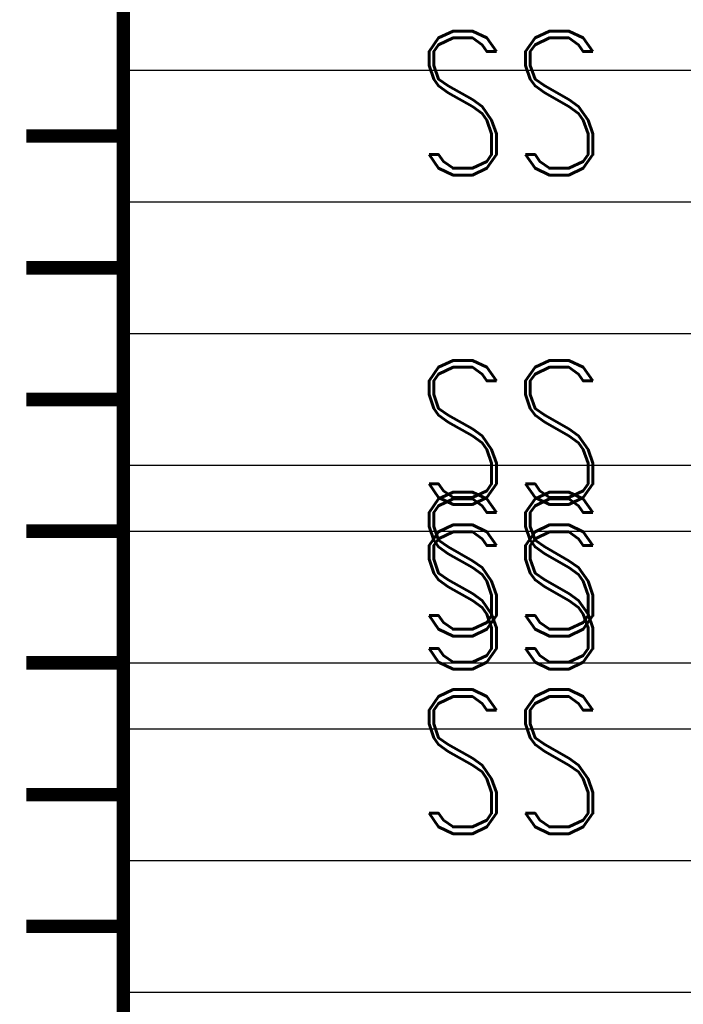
# Model space of a CAD drawing. Extents: x -2 to 113, y -136 to 16.
# Tile 61 of 256: x 59.29 to 64.33, y -118.23 to -110.76. Entities that reach past the tile are written whole.
import ezdxf
from ezdxf.enums import TextEntityAlignment as Align

# ---------------------------------------------------------------- set-up
doc = ezdxf.new("R2010")
doc.units = 0
doc.header["$MEASUREMENT"] = 0
doc.linetypes.add('SOLID', pattern=[0])
doc.layers.get('0').update_dxf_attribs({"linetype": 'SOLID'})
for name, color, linetype in [('1', 7, 'SOLID'), ('10', 7, 'SOLID'), ('11', 7, 'SOLID'), ('12', 7, 'SOLID'), ('13', 7, 'SOLID'), ('14', 7, 'SOLID'), ('15', 7, 'SOLID'), ('16', 7, 'SOLID'), ('17', 7, 'SOLID'), ('18', 7, 'SOLID'), ('19', 7, 'SOLID'), ('2', 7, 'SOLID'), ('20', 7, 'SOLID'), ('21', 7, 'SOLID'), ('22', 7, 'SOLID'), ('23', 7, 'SOLID'), ('24', 7, 'SOLID'), ('25', 7, 'SOLID'), ('26', 7, 'SOLID'), ('27', 7, 'SOLID'), ('28', 7, 'SOLID'), ('29', 7, 'SOLID'), ('3', 7, 'SOLID'), ('30', 7, 'SOLID'), ('31', 7, 'SOLID'), ('32', 7, 'SOLID'), ('33', 7, 'SOLID'), ('34', 7, 'SOLID'), ('35', 7, 'SOLID'), ('36', 7, 'SOLID'), ('37', 7, 'SOLID'), ('38', 7, 'SOLID'), ('39', 7, 'SOLID'), ('4', 7, 'SOLID'), ('40', 7, 'SOLID'), ('41', 7, 'SOLID'), ('42', 7, 'SOLID'), ('43', 7, 'SOLID'), ('44', 7, 'SOLID'), ('45', 7, 'SOLID'), ('46', 7, 'SOLID'), ('47', 7, 'SOLID'), ('48', 7, 'SOLID'), ('49', 7, 'SOLID'), ('5', 7, 'SOLID'), ('50', 7, 'SOLID'), ('51', 7, 'SOLID'), ('52', 7, 'SOLID'), ('53', 7, 'SOLID'), ('54', 7, 'SOLID'), ('55', 7, 'SOLID'), ('56', 7, 'SOLID'), ('57', 7, 'SOLID'), ('58', 7, 'SOLID'), ('59', 7, 'SOLID'), ('6', 7, 'SOLID'), ('60', 7, 'SOLID'), ('61', 7, 'SOLID'), ('62', 7, 'SOLID'), ('63', 7, 'SOLID'), ('64', 7, 'SOLID'), ('65', 7, 'SOLID'), ('66', 7, 'SOLID'), ('67', 7, 'SOLID'), ('68', 7, 'SOLID'), ('7', 7, 'SOLID'), ('8', 7, 'SOLID'), ('9', 7, 'SOLID')]:
    doc.layers.add(name, color=color, linetype=linetype)
doc.styles.add('ROMAND', font='romand', dxfattribs={"height": 1})

msp = doc.modelspace()

# ---------------------------------------------------------------- linework, layer by layer
at = {"color": 7, "linetype": 'SOLID', "const_width": 0.1029}
for points in [[(60.0766, -13.1385), (60.0766, -125.6385)], [(60.0766, -111.6385), (59.3413, -111.6385)], [(60.0766, -112.6385), (59.3413, -112.6385)], [(60.0766, -113.6385), (59.3413, -113.6385)], [(60.0766, -114.6385), (59.3413, -114.6385)], [(60.0766, -115.6385), (59.3413, -115.6385)], [(60.0766, -116.6385), (59.3413, -116.6385)], [(60.0766, -117.6385), (59.3413, -117.6385)]]:
    msp.add_lwpolyline(points, dxfattribs=at)
at = {"layer": '1', "color": 7, "linetype": 'SOLID', "const_width": 0.1029}
for points in [[(60.0766, -13.1385), (60.0766, -125.6385)], [(60.0766, -111.6385), (59.3413, -111.6385)], [(60.0766, -112.6385), (59.3413, -112.6385)], [(60.0766, -113.6385), (59.3413, -113.6385)], [(60.0766, -114.6385), (59.3413, -114.6385)], [(60.0766, -115.6385), (59.3413, -115.6385)], [(60.0766, -116.6385), (59.3413, -116.6385)], [(60.0766, -117.6385), (59.3413, -117.6385)]]:
    msp.add_lwpolyline(points, dxfattribs=at)
at = {"layer": '10', "color": 7, "linetype": 'SOLID', "const_width": 0.1029}
for points in [[(60.0766, -13.1385), (60.0766, -125.6385)], [(60.0766, -111.6385), (59.3413, -111.6385)], [(60.0766, -112.6385), (59.3413, -112.6385)], [(60.0766, -113.6385), (59.3413, -113.6385)], [(60.0766, -114.6385), (59.3413, -114.6385)], [(60.0766, -115.6385), (59.3413, -115.6385)], [(60.0766, -116.6385), (59.3413, -116.6385)], [(60.0766, -117.6385), (59.3413, -117.6385)]]:
    msp.add_lwpolyline(points, dxfattribs=at)
at = {"layer": '10', "color": 7, "linetype": 'SOLID'}
for points in [[(60.0766, -112.1385), (82.1354, -112.1385)], [(60.0766, -115.6385), (82.1354, -115.6385)], [(60.0766, -117.1385), (82.1354, -117.1385)]]:
    msp.add_lwpolyline(points, dxfattribs=at)
at = {"layer": '11', "color": 7, "linetype": 'SOLID', "const_width": 0.1029}
for points in [[(60.0766, -13.1385), (60.0766, -125.6385)], [(60.0766, -111.6385), (59.3413, -111.6385)], [(60.0766, -112.6385), (59.3413, -112.6385)], [(60.0766, -113.6385), (59.3413, -113.6385)], [(60.0766, -114.6385), (59.3413, -114.6385)], [(60.0766, -115.6385), (59.3413, -115.6385)], [(60.0766, -116.6385), (59.3413, -116.6385)], [(60.0766, -117.6385), (59.3413, -117.6385)]]:
    msp.add_lwpolyline(points, dxfattribs=at)
at = {"layer": '12', "color": 7, "linetype": 'SOLID', "const_width": 0.1029}
for points in [[(60.0766, -13.1385), (60.0766, -125.6385)], [(60.0766, -111.6385), (59.3413, -111.6385)], [(60.0766, -112.6385), (59.3413, -112.6385)], [(60.0766, -113.6385), (59.3413, -113.6385)], [(60.0766, -114.6385), (59.3413, -114.6385)], [(60.0766, -115.6385), (59.3413, -115.6385)], [(60.0766, -116.6385), (59.3413, -116.6385)], [(60.0766, -117.6385), (59.3413, -117.6385)]]:
    msp.add_lwpolyline(points, dxfattribs=at)
at = {"layer": '12', "color": 7, "linetype": 'SOLID'}
for points in [[(60.0766, -114.1385), (82.1354, -114.1385)], [(60.0766, -115.6385), (82.1354, -115.6385)]]:
    msp.add_lwpolyline(points, dxfattribs=at)
at = {"layer": '13', "color": 7, "linetype": 'SOLID', "const_width": 0.1029}
for points in [[(60.0766, -13.1385), (60.0766, -125.6385)], [(60.0766, -111.6385), (59.3413, -111.6385)], [(60.0766, -112.6385), (59.3413, -112.6385)], [(60.0766, -113.6385), (59.3413, -113.6385)], [(60.0766, -114.6385), (59.3413, -114.6385)], [(60.0766, -115.6385), (59.3413, -115.6385)], [(60.0766, -116.6385), (59.3413, -116.6385)], [(60.0766, -117.6385), (59.3413, -117.6385)]]:
    msp.add_lwpolyline(points, dxfattribs=at)
at = {"layer": '14', "color": 7, "linetype": 'SOLID', "const_width": 0.1029}
for points in [[(60.0766, -13.1385), (60.0766, -125.6385)], [(60.0766, -111.6385), (59.3413, -111.6385)], [(60.0766, -112.6385), (59.3413, -112.6385)], [(60.0766, -113.6385), (59.3413, -113.6385)], [(60.0766, -114.6385), (59.3413, -114.6385)], [(60.0766, -115.6385), (59.3413, -115.6385)], [(60.0766, -116.6385), (59.3413, -116.6385)], [(60.0766, -117.6385), (59.3413, -117.6385)]]:
    msp.add_lwpolyline(points, dxfattribs=at)
at = {"layer": '14', "color": 7, "linetype": 'SOLID'}
for points in [[(60.0766, -114.1385), (82.1354, -114.1385)], [(60.0766, -115.6385), (82.1354, -115.6385)]]:
    msp.add_lwpolyline(points, dxfattribs=at)
at = {"layer": '15', "color": 7, "linetype": 'SOLID', "const_width": 0.1029}
for points in [[(60.0766, -13.1385), (60.0766, -125.6385)], [(60.0766, -111.6385), (59.3413, -111.6385)], [(60.0766, -112.6385), (59.3413, -112.6385)], [(60.0766, -113.6385), (59.3413, -113.6385)], [(60.0766, -114.6385), (59.3413, -114.6385)], [(60.0766, -115.6385), (59.3413, -115.6385)], [(60.0766, -116.6385), (59.3413, -116.6385)], [(60.0766, -117.6385), (59.3413, -117.6385)]]:
    msp.add_lwpolyline(points, dxfattribs=at)
at = {"layer": '16', "color": 7, "linetype": 'SOLID', "const_width": 0.1029}
for points in [[(60.0766, -13.1385), (60.0766, -125.6385)], [(60.0766, -111.6385), (59.3413, -111.6385)], [(60.0766, -112.6385), (59.3413, -112.6385)], [(60.0766, -113.6385), (59.3413, -113.6385)], [(60.0766, -114.6385), (59.3413, -114.6385)], [(60.0766, -115.6385), (59.3413, -115.6385)], [(60.0766, -116.6385), (59.3413, -116.6385)], [(60.0766, -117.6385), (59.3413, -117.6385)]]:
    msp.add_lwpolyline(points, dxfattribs=at)
at = {"layer": '16', "color": 7, "linetype": 'SOLID'}
for points in [[(60.0766, -111.1385), (82.1354, -111.1385)], [(60.0766, -114.1385), (82.1354, -114.1385)], [(60.0766, -116.1385), (82.1354, -116.1385)]]:
    msp.add_lwpolyline(points, dxfattribs=at)
at = {"layer": '17', "color": 7, "linetype": 'SOLID', "const_width": 0.1029}
for points in [[(60.0766, -13.1385), (60.0766, -125.6385)], [(60.0766, -111.6385), (59.3413, -111.6385)], [(60.0766, -112.6385), (59.3413, -112.6385)], [(60.0766, -113.6385), (59.3413, -113.6385)], [(60.0766, -114.6385), (59.3413, -114.6385)], [(60.0766, -115.6385), (59.3413, -115.6385)], [(60.0766, -116.6385), (59.3413, -116.6385)], [(60.0766, -117.6385), (59.3413, -117.6385)]]:
    msp.add_lwpolyline(points, dxfattribs=at)
at = {"layer": '18', "color": 7, "linetype": 'SOLID', "const_width": 0.1029}
for points in [[(60.0766, -13.1385), (60.0766, -125.6385)], [(60.0766, -111.6385), (59.3413, -111.6385)], [(60.0766, -112.6385), (59.3413, -112.6385)], [(60.0766, -113.6385), (59.3413, -113.6385)], [(60.0766, -114.6385), (59.3413, -114.6385)], [(60.0766, -115.6385), (59.3413, -115.6385)], [(60.0766, -116.6385), (59.3413, -116.6385)], [(60.0766, -117.6385), (59.3413, -117.6385)]]:
    msp.add_lwpolyline(points, dxfattribs=at)
at = {"layer": '18', "color": 7, "linetype": 'SOLID'}
for points in [[(60.0766, -112.1385), (82.1354, -112.1385)], [(60.0766, -115.6385), (82.1354, -115.6385)], [(60.0766, -117.1385), (82.1354, -117.1385)]]:
    msp.add_lwpolyline(points, dxfattribs=at)
at = {"layer": '19', "color": 7, "linetype": 'SOLID', "const_width": 0.1029}
for points in [[(60.0766, -13.1385), (60.0766, -125.6385)], [(60.0766, -111.6385), (59.3413, -111.6385)], [(60.0766, -112.6385), (59.3413, -112.6385)], [(60.0766, -113.6385), (59.3413, -113.6385)], [(60.0766, -114.6385), (59.3413, -114.6385)], [(60.0766, -115.6385), (59.3413, -115.6385)], [(60.0766, -116.6385), (59.3413, -116.6385)], [(60.0766, -117.6385), (59.3413, -117.6385)]]:
    msp.add_lwpolyline(points, dxfattribs=at)
at = {"layer": '2', "color": 7, "linetype": 'SOLID', "const_width": 0.1029}
for points in [[(60.0766, -13.1385), (60.0766, -125.6385)], [(60.0766, -111.6385), (59.3413, -111.6385)], [(60.0766, -112.6385), (59.3413, -112.6385)], [(60.0766, -113.6385), (59.3413, -113.6385)], [(60.0766, -114.6385), (59.3413, -114.6385)], [(60.0766, -115.6385), (59.3413, -115.6385)], [(60.0766, -116.6385), (59.3413, -116.6385)], [(60.0766, -117.6385), (59.3413, -117.6385)]]:
    msp.add_lwpolyline(points, dxfattribs=at)
at = {"layer": '2', "color": 7, "linetype": 'SOLID'}
for points in [[(60.0766, -114.1385), (82.1354, -114.1385)], [(60.0766, -115.6385), (82.1354, -115.6385)]]:
    msp.add_lwpolyline(points, dxfattribs=at)
at = {"layer": '20', "color": 7, "linetype": 'SOLID', "const_width": 0.1029}
for points in [[(60.0766, -13.1385), (60.0766, -125.6385)], [(60.0766, -111.6385), (59.3413, -111.6385)], [(60.0766, -112.6385), (59.3413, -112.6385)], [(60.0766, -113.6385), (59.3413, -113.6385)], [(60.0766, -114.6385), (59.3413, -114.6385)], [(60.0766, -115.6385), (59.3413, -115.6385)], [(60.0766, -116.6385), (59.3413, -116.6385)], [(60.0766, -117.6385), (59.3413, -117.6385)]]:
    msp.add_lwpolyline(points, dxfattribs=at)
at = {"layer": '20', "color": 7, "linetype": 'SOLID'}
for points in [[(60.0766, -114.1385), (82.1354, -114.1385)], [(60.0766, -115.6385), (82.1354, -115.6385)]]:
    msp.add_lwpolyline(points, dxfattribs=at)
at = {"layer": '21', "color": 7, "linetype": 'SOLID', "const_width": 0.1029}
for points in [[(60.0766, -13.1385), (60.0766, -125.6385)], [(60.0766, -111.6385), (59.3413, -111.6385)], [(60.0766, -112.6385), (59.3413, -112.6385)], [(60.0766, -113.6385), (59.3413, -113.6385)], [(60.0766, -114.6385), (59.3413, -114.6385)], [(60.0766, -115.6385), (59.3413, -115.6385)], [(60.0766, -116.6385), (59.3413, -116.6385)], [(60.0766, -117.6385), (59.3413, -117.6385)]]:
    msp.add_lwpolyline(points, dxfattribs=at)
at = {"layer": '22', "color": 7, "linetype": 'SOLID', "const_width": 0.1029}
for points in [[(60.0766, -13.1385), (60.0766, -125.6385)], [(60.0766, -111.6385), (59.3413, -111.6385)], [(60.0766, -112.6385), (59.3413, -112.6385)], [(60.0766, -113.6385), (59.3413, -113.6385)], [(60.0766, -114.6385), (59.3413, -114.6385)], [(60.0766, -115.6385), (59.3413, -115.6385)], [(60.0766, -116.6385), (59.3413, -116.6385)], [(60.0766, -117.6385), (59.3413, -117.6385)]]:
    msp.add_lwpolyline(points, dxfattribs=at)
at = {"layer": '22', "color": 7, "linetype": 'SOLID'}
for points in [[(60.0766, -112.1385), (82.1354, -112.1385)], [(60.0766, -115.6385), (82.1354, -115.6385)], [(60.0766, -117.1385), (82.1354, -117.1385)]]:
    msp.add_lwpolyline(points, dxfattribs=at)
at = {"layer": '23', "color": 7, "linetype": 'SOLID', "const_width": 0.1029}
for points in [[(60.0766, -13.1385), (60.0766, -125.6385)], [(60.0766, -111.6385), (59.3413, -111.6385)], [(60.0766, -112.6385), (59.3413, -112.6385)], [(60.0766, -113.6385), (59.3413, -113.6385)], [(60.0766, -114.6385), (59.3413, -114.6385)], [(60.0766, -115.6385), (59.3413, -115.6385)], [(60.0766, -116.6385), (59.3413, -116.6385)], [(60.0766, -117.6385), (59.3413, -117.6385)]]:
    msp.add_lwpolyline(points, dxfattribs=at)
at = {"layer": '24', "color": 7, "linetype": 'SOLID', "const_width": 0.1029}
for points in [[(60.0766, -13.1385), (60.0766, -125.6385)], [(60.0766, -111.6385), (59.3413, -111.6385)], [(60.0766, -112.6385), (59.3413, -112.6385)], [(60.0766, -113.6385), (59.3413, -113.6385)], [(60.0766, -114.6385), (59.3413, -114.6385)], [(60.0766, -115.6385), (59.3413, -115.6385)], [(60.0766, -116.6385), (59.3413, -116.6385)], [(60.0766, -117.6385), (59.3413, -117.6385)]]:
    msp.add_lwpolyline(points, dxfattribs=at)
at = {"layer": '24', "color": 7, "linetype": 'SOLID'}
for points in [[(60.0766, -112.1385), (82.1354, -112.1385)], [(60.0766, -115.6385), (82.1354, -115.6385)], [(60.0766, -117.1385), (82.1354, -117.1385)]]:
    msp.add_lwpolyline(points, dxfattribs=at)
at = {"layer": '25', "color": 7, "linetype": 'SOLID', "const_width": 0.1029}
for points in [[(60.0766, -13.1385), (60.0766, -125.6385)], [(60.0766, -111.6385), (59.3413, -111.6385)], [(60.0766, -112.6385), (59.3413, -112.6385)], [(60.0766, -113.6385), (59.3413, -113.6385)], [(60.0766, -114.6385), (59.3413, -114.6385)], [(60.0766, -115.6385), (59.3413, -115.6385)], [(60.0766, -116.6385), (59.3413, -116.6385)], [(60.0766, -117.6385), (59.3413, -117.6385)]]:
    msp.add_lwpolyline(points, dxfattribs=at)
at = {"layer": '26', "color": 7, "linetype": 'SOLID', "const_width": 0.1029}
for points in [[(60.0766, -13.1385), (60.0766, -125.6385)], [(60.0766, -111.6385), (59.3413, -111.6385)], [(60.0766, -112.6385), (59.3413, -112.6385)], [(60.0766, -113.6385), (59.3413, -113.6385)], [(60.0766, -114.6385), (59.3413, -114.6385)], [(60.0766, -115.6385), (59.3413, -115.6385)], [(60.0766, -116.6385), (59.3413, -116.6385)], [(60.0766, -117.6385), (59.3413, -117.6385)]]:
    msp.add_lwpolyline(points, dxfattribs=at)
at = {"layer": '27', "color": 7, "linetype": 'SOLID', "const_width": 0.1029}
for points in [[(60.0766, -13.1385), (60.0766, -125.6385)], [(60.0766, -111.6385), (59.3413, -111.6385)], [(60.0766, -112.6385), (59.3413, -112.6385)], [(60.0766, -113.6385), (59.3413, -113.6385)], [(60.0766, -114.6385), (59.3413, -114.6385)], [(60.0766, -115.6385), (59.3413, -115.6385)], [(60.0766, -116.6385), (59.3413, -116.6385)], [(60.0766, -117.6385), (59.3413, -117.6385)]]:
    msp.add_lwpolyline(points, dxfattribs=at)
at = {"layer": '27', "color": 7, "linetype": 'SOLID'}
for points in [[(60.0766, -113.1385), (82.1354, -113.1385)], [(60.0766, -114.6385), (82.1354, -114.6385)], [(60.0766, -118.1385), (82.1354, -118.1385)]]:
    msp.add_lwpolyline(points, dxfattribs=at)
at = {"layer": '28', "color": 7, "linetype": 'SOLID', "const_width": 0.1029}
for points in [[(60.0766, -13.1385), (60.0766, -125.6385)], [(60.0766, -111.6385), (59.3413, -111.6385)], [(60.0766, -112.6385), (59.3413, -112.6385)], [(60.0766, -113.6385), (59.3413, -113.6385)], [(60.0766, -114.6385), (59.3413, -114.6385)], [(60.0766, -115.6385), (59.3413, -115.6385)], [(60.0766, -116.6385), (59.3413, -116.6385)], [(60.0766, -117.6385), (59.3413, -117.6385)]]:
    msp.add_lwpolyline(points, dxfattribs=at)
at = {"layer": '29', "color": 7, "linetype": 'SOLID', "const_width": 0.1029}
for points in [[(60.0766, -13.1385), (60.0766, -125.6385)], [(60.0766, -111.6385), (59.3413, -111.6385)], [(60.0766, -112.6385), (59.3413, -112.6385)], [(60.0766, -113.6385), (59.3413, -113.6385)], [(60.0766, -114.6385), (59.3413, -114.6385)], [(60.0766, -115.6385), (59.3413, -115.6385)], [(60.0766, -116.6385), (59.3413, -116.6385)], [(60.0766, -117.6385), (59.3413, -117.6385)]]:
    msp.add_lwpolyline(points, dxfattribs=at)
at = {"layer": '3', "color": 7, "linetype": 'SOLID', "const_width": 0.1029}
for points in [[(60.0766, -13.1385), (60.0766, -125.6385)], [(60.0766, -111.6385), (59.3413, -111.6385)], [(60.0766, -112.6385), (59.3413, -112.6385)], [(60.0766, -113.6385), (59.3413, -113.6385)], [(60.0766, -114.6385), (59.3413, -114.6385)], [(60.0766, -115.6385), (59.3413, -115.6385)], [(60.0766, -116.6385), (59.3413, -116.6385)], [(60.0766, -117.6385), (59.3413, -117.6385)]]:
    msp.add_lwpolyline(points, dxfattribs=at)
at = {"layer": '30', "color": 7, "linetype": 'SOLID', "const_width": 0.1029}
for points in [[(60.0766, -13.1385), (60.0766, -125.6385)], [(60.0766, -111.6385), (59.3413, -111.6385)], [(60.0766, -112.6385), (59.3413, -112.6385)], [(60.0766, -113.6385), (59.3413, -113.6385)], [(60.0766, -114.6385), (59.3413, -114.6385)], [(60.0766, -115.6385), (59.3413, -115.6385)], [(60.0766, -116.6385), (59.3413, -116.6385)], [(60.0766, -117.6385), (59.3413, -117.6385)]]:
    msp.add_lwpolyline(points, dxfattribs=at)
at = {"layer": '30', "color": 7, "linetype": 'SOLID'}
for points in [[(60.0766, -112.1385), (82.1354, -112.1385)], [(60.0766, -115.6385), (82.1354, -115.6385)], [(60.0766, -117.1385), (82.1354, -117.1385)]]:
    msp.add_lwpolyline(points, dxfattribs=at)
at = {"layer": '31', "color": 7, "linetype": 'SOLID', "const_width": 0.1029}
for points in [[(60.0766, -13.1385), (60.0766, -125.6385)], [(60.0766, -111.6385), (59.3413, -111.6385)], [(60.0766, -112.6385), (59.3413, -112.6385)], [(60.0766, -113.6385), (59.3413, -113.6385)], [(60.0766, -114.6385), (59.3413, -114.6385)], [(60.0766, -115.6385), (59.3413, -115.6385)], [(60.0766, -116.6385), (59.3413, -116.6385)], [(60.0766, -117.6385), (59.3413, -117.6385)]]:
    msp.add_lwpolyline(points, dxfattribs=at)
at = {"layer": '32', "color": 7, "linetype": 'SOLID', "const_width": 0.1029}
for points in [[(60.0766, -13.1385), (60.0766, -125.6385)], [(60.0766, -111.6385), (59.3413, -111.6385)], [(60.0766, -112.6385), (59.3413, -112.6385)], [(60.0766, -113.6385), (59.3413, -113.6385)], [(60.0766, -114.6385), (59.3413, -114.6385)], [(60.0766, -115.6385), (59.3413, -115.6385)], [(60.0766, -116.6385), (59.3413, -116.6385)], [(60.0766, -117.6385), (59.3413, -117.6385)]]:
    msp.add_lwpolyline(points, dxfattribs=at)
at = {"layer": '33', "color": 7, "linetype": 'SOLID', "const_width": 0.1029}
for points in [[(60.0766, -13.1385), (60.0766, -125.6385)], [(60.0766, -111.6385), (59.3413, -111.6385)], [(60.0766, -112.6385), (59.3413, -112.6385)], [(60.0766, -113.6385), (59.3413, -113.6385)], [(60.0766, -114.6385), (59.3413, -114.6385)], [(60.0766, -115.6385), (59.3413, -115.6385)], [(60.0766, -116.6385), (59.3413, -116.6385)], [(60.0766, -117.6385), (59.3413, -117.6385)]]:
    msp.add_lwpolyline(points, dxfattribs=at)
at = {"layer": '34', "color": 7, "linetype": 'SOLID', "const_width": 0.1029}
for points in [[(60.0766, -13.1385), (60.0766, -125.6385)], [(60.0766, -111.6385), (59.3413, -111.6385)], [(60.0766, -112.6385), (59.3413, -112.6385)], [(60.0766, -113.6385), (59.3413, -113.6385)], [(60.0766, -114.6385), (59.3413, -114.6385)], [(60.0766, -115.6385), (59.3413, -115.6385)], [(60.0766, -116.6385), (59.3413, -116.6385)], [(60.0766, -117.6385), (59.3413, -117.6385)]]:
    msp.add_lwpolyline(points, dxfattribs=at)
at = {"layer": '35', "color": 7, "linetype": 'SOLID', "const_width": 0.1029}
for points in [[(60.0766, -13.1385), (60.0766, -125.6385)], [(60.0766, -111.6385), (59.3413, -111.6385)], [(60.0766, -112.6385), (59.3413, -112.6385)], [(60.0766, -113.6385), (59.3413, -113.6385)], [(60.0766, -114.6385), (59.3413, -114.6385)], [(60.0766, -115.6385), (59.3413, -115.6385)], [(60.0766, -116.6385), (59.3413, -116.6385)], [(60.0766, -117.6385), (59.3413, -117.6385)]]:
    msp.add_lwpolyline(points, dxfattribs=at)
at = {"layer": '36', "color": 7, "linetype": 'SOLID', "const_width": 0.1029}
for points in [[(60.0766, -13.1385), (60.0766, -125.6385)], [(60.0766, -111.6385), (59.3413, -111.6385)], [(60.0766, -112.6385), (59.3413, -112.6385)], [(60.0766, -113.6385), (59.3413, -113.6385)], [(60.0766, -114.6385), (59.3413, -114.6385)], [(60.0766, -115.6385), (59.3413, -115.6385)], [(60.0766, -116.6385), (59.3413, -116.6385)], [(60.0766, -117.6385), (59.3413, -117.6385)]]:
    msp.add_lwpolyline(points, dxfattribs=at)
at = {"layer": '37', "color": 7, "linetype": 'SOLID', "const_width": 0.1029}
for points in [[(60.0766, -13.1385), (60.0766, -125.6385)], [(60.0766, -111.6385), (59.3413, -111.6385)], [(60.0766, -112.6385), (59.3413, -112.6385)], [(60.0766, -113.6385), (59.3413, -113.6385)], [(60.0766, -114.6385), (59.3413, -114.6385)], [(60.0766, -115.6385), (59.3413, -115.6385)], [(60.0766, -116.6385), (59.3413, -116.6385)], [(60.0766, -117.6385), (59.3413, -117.6385)]]:
    msp.add_lwpolyline(points, dxfattribs=at)
at = {"layer": '38', "color": 7, "linetype": 'SOLID', "const_width": 0.1029}
for points in [[(60.0766, -13.1385), (60.0766, -125.6385)], [(60.0766, -111.6385), (59.3413, -111.6385)], [(60.0766, -112.6385), (59.3413, -112.6385)], [(60.0766, -113.6385), (59.3413, -113.6385)], [(60.0766, -114.6385), (59.3413, -114.6385)], [(60.0766, -115.6385), (59.3413, -115.6385)], [(60.0766, -116.6385), (59.3413, -116.6385)], [(60.0766, -117.6385), (59.3413, -117.6385)]]:
    msp.add_lwpolyline(points, dxfattribs=at)
at = {"layer": '39', "color": 7, "linetype": 'SOLID', "const_width": 0.1029}
for points in [[(60.0766, -13.1385), (60.0766, -125.6385)], [(60.0766, -111.6385), (59.3413, -111.6385)], [(60.0766, -112.6385), (59.3413, -112.6385)], [(60.0766, -113.6385), (59.3413, -113.6385)], [(60.0766, -114.6385), (59.3413, -114.6385)], [(60.0766, -115.6385), (59.3413, -115.6385)], [(60.0766, -116.6385), (59.3413, -116.6385)], [(60.0766, -117.6385), (59.3413, -117.6385)]]:
    msp.add_lwpolyline(points, dxfattribs=at)
at = {"layer": '39', "color": 7, "linetype": 'SOLID'}
for points in [[(60.0766, -112.1385), (82.1354, -112.1385)], [(60.0766, -115.6385), (82.1354, -115.6385)], [(60.0766, -117.1385), (82.1354, -117.1385)]]:
    msp.add_lwpolyline(points, dxfattribs=at)
at = {"layer": '4', "color": 7, "linetype": 'SOLID', "const_width": 0.1029}
for points in [[(60.0766, -13.1385), (60.0766, -125.6385)], [(60.0766, -111.6385), (59.3413, -111.6385)], [(60.0766, -112.6385), (59.3413, -112.6385)], [(60.0766, -113.6385), (59.3413, -113.6385)], [(60.0766, -114.6385), (59.3413, -114.6385)], [(60.0766, -115.6385), (59.3413, -115.6385)], [(60.0766, -116.6385), (59.3413, -116.6385)], [(60.0766, -117.6385), (59.3413, -117.6385)]]:
    msp.add_lwpolyline(points, dxfattribs=at)
at = {"layer": '4', "color": 7, "linetype": 'SOLID'}
for points in [[(60.0766, -114.1385), (82.1354, -114.1385)], [(60.0766, -115.6385), (82.1354, -115.6385)]]:
    msp.add_lwpolyline(points, dxfattribs=at)
at = {"layer": '40', "color": 7, "linetype": 'SOLID', "const_width": 0.1029}
for points in [[(60.0766, -13.1385), (60.0766, -125.6385)], [(60.0766, -111.6385), (59.3413, -111.6385)], [(60.0766, -112.6385), (59.3413, -112.6385)], [(60.0766, -113.6385), (59.3413, -113.6385)], [(60.0766, -114.6385), (59.3413, -114.6385)], [(60.0766, -115.6385), (59.3413, -115.6385)], [(60.0766, -116.6385), (59.3413, -116.6385)], [(60.0766, -117.6385), (59.3413, -117.6385)]]:
    msp.add_lwpolyline(points, dxfattribs=at)
at = {"layer": '41', "color": 7, "linetype": 'SOLID', "const_width": 0.1029}
for points in [[(60.0766, -13.1385), (60.0766, -125.6385)], [(60.0766, -111.6385), (59.3413, -111.6385)], [(60.0766, -112.6385), (59.3413, -112.6385)], [(60.0766, -113.6385), (59.3413, -113.6385)], [(60.0766, -114.6385), (59.3413, -114.6385)], [(60.0766, -115.6385), (59.3413, -115.6385)], [(60.0766, -116.6385), (59.3413, -116.6385)], [(60.0766, -117.6385), (59.3413, -117.6385)]]:
    msp.add_lwpolyline(points, dxfattribs=at)
at = {"layer": '41', "color": 7, "linetype": 'SOLID'}
for points in [[(60.0766, -112.1385), (82.1354, -112.1385)], [(60.0766, -115.6385), (82.1354, -115.6385)], [(60.0766, -117.1385), (82.1354, -117.1385)]]:
    msp.add_lwpolyline(points, dxfattribs=at)
at = {"layer": '42', "color": 7, "linetype": 'SOLID', "const_width": 0.1029}
for points in [[(60.0766, -13.1385), (60.0766, -125.6385)], [(60.0766, -111.6385), (59.3413, -111.6385)], [(60.0766, -112.6385), (59.3413, -112.6385)], [(60.0766, -113.6385), (59.3413, -113.6385)], [(60.0766, -114.6385), (59.3413, -114.6385)], [(60.0766, -115.6385), (59.3413, -115.6385)], [(60.0766, -116.6385), (59.3413, -116.6385)], [(60.0766, -117.6385), (59.3413, -117.6385)]]:
    msp.add_lwpolyline(points, dxfattribs=at)
at = {"layer": '43', "color": 7, "linetype": 'SOLID', "const_width": 0.1029}
for points in [[(60.0766, -13.1385), (60.0766, -125.6385)], [(60.0766, -111.6385), (59.3413, -111.6385)], [(60.0766, -112.6385), (59.3413, -112.6385)], [(60.0766, -113.6385), (59.3413, -113.6385)], [(60.0766, -114.6385), (59.3413, -114.6385)], [(60.0766, -115.6385), (59.3413, -115.6385)], [(60.0766, -116.6385), (59.3413, -116.6385)], [(60.0766, -117.6385), (59.3413, -117.6385)]]:
    msp.add_lwpolyline(points, dxfattribs=at)
at = {"layer": '43', "color": 7, "linetype": 'SOLID'}
for points in [[(60.0766, -112.1385), (82.1354, -112.1385)], [(60.0766, -115.6385), (82.1354, -115.6385)], [(60.0766, -117.1385), (82.1354, -117.1385)]]:
    msp.add_lwpolyline(points, dxfattribs=at)
at = {"layer": '44', "color": 7, "linetype": 'SOLID', "const_width": 0.1029}
for points in [[(60.0766, -13.1385), (60.0766, -125.6385)], [(60.0766, -111.6385), (59.3413, -111.6385)], [(60.0766, -112.6385), (59.3413, -112.6385)], [(60.0766, -113.6385), (59.3413, -113.6385)], [(60.0766, -114.6385), (59.3413, -114.6385)], [(60.0766, -115.6385), (59.3413, -115.6385)], [(60.0766, -116.6385), (59.3413, -116.6385)], [(60.0766, -117.6385), (59.3413, -117.6385)]]:
    msp.add_lwpolyline(points, dxfattribs=at)
at = {"layer": '45', "color": 7, "linetype": 'SOLID', "const_width": 0.1029}
for points in [[(60.0766, -13.1385), (60.0766, -125.6385)], [(60.0766, -111.6385), (59.3413, -111.6385)], [(60.0766, -112.6385), (59.3413, -112.6385)], [(60.0766, -113.6385), (59.3413, -113.6385)], [(60.0766, -114.6385), (59.3413, -114.6385)], [(60.0766, -115.6385), (59.3413, -115.6385)], [(60.0766, -116.6385), (59.3413, -116.6385)], [(60.0766, -117.6385), (59.3413, -117.6385)]]:
    msp.add_lwpolyline(points, dxfattribs=at)
at = {"layer": '46', "color": 7, "linetype": 'SOLID', "const_width": 0.1029}
for points in [[(60.0766, -13.1385), (60.0766, -125.6385)], [(60.0766, -111.6385), (59.3413, -111.6385)], [(60.0766, -112.6385), (59.3413, -112.6385)], [(60.0766, -113.6385), (59.3413, -113.6385)], [(60.0766, -114.6385), (59.3413, -114.6385)], [(60.0766, -115.6385), (59.3413, -115.6385)], [(60.0766, -116.6385), (59.3413, -116.6385)], [(60.0766, -117.6385), (59.3413, -117.6385)]]:
    msp.add_lwpolyline(points, dxfattribs=at)
at = {"layer": '47', "color": 7, "linetype": 'SOLID', "const_width": 0.1029}
for points in [[(60.0766, -13.1385), (60.0766, -125.6385)], [(60.0766, -111.6385), (59.3413, -111.6385)], [(60.0766, -112.6385), (59.3413, -112.6385)], [(60.0766, -113.6385), (59.3413, -113.6385)], [(60.0766, -114.6385), (59.3413, -114.6385)], [(60.0766, -115.6385), (59.3413, -115.6385)], [(60.0766, -116.6385), (59.3413, -116.6385)], [(60.0766, -117.6385), (59.3413, -117.6385)]]:
    msp.add_lwpolyline(points, dxfattribs=at)
at = {"layer": '48', "color": 7, "linetype": 'SOLID', "const_width": 0.1029}
for points in [[(60.0766, -13.1385), (60.0766, -125.6385)], [(60.0766, -111.6385), (59.3413, -111.6385)], [(60.0766, -112.6385), (59.3413, -112.6385)], [(60.0766, -113.6385), (59.3413, -113.6385)], [(60.0766, -114.6385), (59.3413, -114.6385)], [(60.0766, -115.6385), (59.3413, -115.6385)], [(60.0766, -116.6385), (59.3413, -116.6385)], [(60.0766, -117.6385), (59.3413, -117.6385)]]:
    msp.add_lwpolyline(points, dxfattribs=at)
at = {"layer": '49', "color": 7, "linetype": 'SOLID', "const_width": 0.1029}
for points in [[(60.0766, -13.1385), (60.0766, -125.6385)], [(60.0766, -111.6385), (59.3413, -111.6385)], [(60.0766, -112.6385), (59.3413, -112.6385)], [(60.0766, -113.6385), (59.3413, -113.6385)], [(60.0766, -114.6385), (59.3413, -114.6385)], [(60.0766, -115.6385), (59.3413, -115.6385)], [(60.0766, -116.6385), (59.3413, -116.6385)], [(60.0766, -117.6385), (59.3413, -117.6385)]]:
    msp.add_lwpolyline(points, dxfattribs=at)
at = {"layer": '5', "color": 7, "linetype": 'SOLID', "const_width": 0.1029}
for points in [[(60.0766, -13.1385), (60.0766, -125.6385)], [(60.0766, -111.6385), (59.3413, -111.6385)], [(60.0766, -112.6385), (59.3413, -112.6385)], [(60.0766, -113.6385), (59.3413, -113.6385)], [(60.0766, -114.6385), (59.3413, -114.6385)], [(60.0766, -115.6385), (59.3413, -115.6385)], [(60.0766, -116.6385), (59.3413, -116.6385)], [(60.0766, -117.6385), (59.3413, -117.6385)]]:
    msp.add_lwpolyline(points, dxfattribs=at)
at = {"layer": '50', "color": 7, "linetype": 'SOLID', "const_width": 0.1029}
for points in [[(60.0766, -13.1385), (60.0766, -125.6385)], [(60.0766, -111.6385), (59.3413, -111.6385)], [(60.0766, -112.6385), (59.3413, -112.6385)], [(60.0766, -113.6385), (59.3413, -113.6385)], [(60.0766, -114.6385), (59.3413, -114.6385)], [(60.0766, -115.6385), (59.3413, -115.6385)], [(60.0766, -116.6385), (59.3413, -116.6385)], [(60.0766, -117.6385), (59.3413, -117.6385)]]:
    msp.add_lwpolyline(points, dxfattribs=at)
at = {"layer": '50', "color": 7, "linetype": 'SOLID'}
for points in [[(60.0766, -114.1385), (82.1354, -114.1385)], [(60.0766, -115.6385), (82.1354, -115.6385)]]:
    msp.add_lwpolyline(points, dxfattribs=at)
at = {"layer": '51', "color": 7, "linetype": 'SOLID', "const_width": 0.1029}
for points in [[(60.0766, -13.1385), (60.0766, -125.6385)], [(60.0766, -111.6385), (59.3413, -111.6385)], [(60.0766, -112.6385), (59.3413, -112.6385)], [(60.0766, -113.6385), (59.3413, -113.6385)], [(60.0766, -114.6385), (59.3413, -114.6385)], [(60.0766, -115.6385), (59.3413, -115.6385)], [(60.0766, -116.6385), (59.3413, -116.6385)], [(60.0766, -117.6385), (59.3413, -117.6385)]]:
    msp.add_lwpolyline(points, dxfattribs=at)
at = {"layer": '52', "color": 7, "linetype": 'SOLID', "const_width": 0.1029}
for points in [[(60.0766, -13.1385), (60.0766, -125.6385)], [(60.0766, -111.6385), (59.3413, -111.6385)], [(60.0766, -112.6385), (59.3413, -112.6385)], [(60.0766, -113.6385), (59.3413, -113.6385)], [(60.0766, -114.6385), (59.3413, -114.6385)], [(60.0766, -115.6385), (59.3413, -115.6385)], [(60.0766, -116.6385), (59.3413, -116.6385)], [(60.0766, -117.6385), (59.3413, -117.6385)]]:
    msp.add_lwpolyline(points, dxfattribs=at)
at = {"layer": '52', "color": 7, "linetype": 'SOLID'}
for points in [[(60.0766, -112.1385), (82.1354, -112.1385)], [(60.0766, -115.6385), (82.1354, -115.6385)], [(60.0766, -117.1385), (82.1354, -117.1385)]]:
    msp.add_lwpolyline(points, dxfattribs=at)
at = {"layer": '53', "color": 7, "linetype": 'SOLID', "const_width": 0.1029}
for points in [[(60.0766, -13.1385), (60.0766, -125.6385)], [(60.0766, -111.6385), (59.3413, -111.6385)], [(60.0766, -112.6385), (59.3413, -112.6385)], [(60.0766, -113.6385), (59.3413, -113.6385)], [(60.0766, -114.6385), (59.3413, -114.6385)], [(60.0766, -115.6385), (59.3413, -115.6385)], [(60.0766, -116.6385), (59.3413, -116.6385)], [(60.0766, -117.6385), (59.3413, -117.6385)]]:
    msp.add_lwpolyline(points, dxfattribs=at)
at = {"layer": '54', "color": 7, "linetype": 'SOLID', "const_width": 0.1029}
for points in [[(60.0766, -13.1385), (60.0766, -125.6385)], [(60.0766, -111.6385), (59.3413, -111.6385)], [(60.0766, -112.6385), (59.3413, -112.6385)], [(60.0766, -113.6385), (59.3413, -113.6385)], [(60.0766, -114.6385), (59.3413, -114.6385)], [(60.0766, -115.6385), (59.3413, -115.6385)], [(60.0766, -116.6385), (59.3413, -116.6385)], [(60.0766, -117.6385), (59.3413, -117.6385)]]:
    msp.add_lwpolyline(points, dxfattribs=at)
at = {"layer": '54', "color": 7, "linetype": 'SOLID'}
for points in [[(60.0766, -114.1385), (82.1354, -114.1385)], [(60.0766, -115.6385), (82.1354, -115.6385)]]:
    msp.add_lwpolyline(points, dxfattribs=at)
at = {"layer": '55', "color": 7, "linetype": 'SOLID', "const_width": 0.1029}
for points in [[(60.0766, -13.1385), (60.0766, -125.6385)], [(60.0766, -111.6385), (59.3413, -111.6385)], [(60.0766, -112.6385), (59.3413, -112.6385)], [(60.0766, -113.6385), (59.3413, -113.6385)], [(60.0766, -114.6385), (59.3413, -114.6385)], [(60.0766, -115.6385), (59.3413, -115.6385)], [(60.0766, -116.6385), (59.3413, -116.6385)], [(60.0766, -117.6385), (59.3413, -117.6385)]]:
    msp.add_lwpolyline(points, dxfattribs=at)
at = {"layer": '56', "color": 7, "linetype": 'SOLID', "const_width": 0.1029}
for points in [[(60.0766, -13.1385), (60.0766, -125.6385)], [(60.0766, -111.6385), (59.3413, -111.6385)], [(60.0766, -112.6385), (59.3413, -112.6385)], [(60.0766, -113.6385), (59.3413, -113.6385)], [(60.0766, -114.6385), (59.3413, -114.6385)], [(60.0766, -115.6385), (59.3413, -115.6385)], [(60.0766, -116.6385), (59.3413, -116.6385)], [(60.0766, -117.6385), (59.3413, -117.6385)]]:
    msp.add_lwpolyline(points, dxfattribs=at)
at = {"layer": '57', "color": 7, "linetype": 'SOLID', "const_width": 0.1029}
for points in [[(60.0766, -13.1385), (60.0766, -125.6385)], [(60.0766, -111.6385), (59.3413, -111.6385)], [(60.0766, -112.6385), (59.3413, -112.6385)], [(60.0766, -113.6385), (59.3413, -113.6385)], [(60.0766, -114.6385), (59.3413, -114.6385)], [(60.0766, -115.6385), (59.3413, -115.6385)], [(60.0766, -116.6385), (59.3413, -116.6385)], [(60.0766, -117.6385), (59.3413, -117.6385)]]:
    msp.add_lwpolyline(points, dxfattribs=at)
at = {"layer": '57', "color": 7, "linetype": 'SOLID'}
for points in [[(60.0766, -112.1385), (82.1354, -112.1385)], [(60.0766, -115.6385), (82.1354, -115.6385)], [(60.0766, -117.1385), (82.1354, -117.1385)]]:
    msp.add_lwpolyline(points, dxfattribs=at)
at = {"layer": '58', "color": 7, "linetype": 'SOLID', "const_width": 0.1029}
for points in [[(60.0766, -13.1385), (60.0766, -125.6385)], [(60.0766, -111.6385), (59.3413, -111.6385)], [(60.0766, -112.6385), (59.3413, -112.6385)], [(60.0766, -113.6385), (59.3413, -113.6385)], [(60.0766, -114.6385), (59.3413, -114.6385)], [(60.0766, -115.6385), (59.3413, -115.6385)], [(60.0766, -116.6385), (59.3413, -116.6385)], [(60.0766, -117.6385), (59.3413, -117.6385)]]:
    msp.add_lwpolyline(points, dxfattribs=at)
at = {"layer": '59', "color": 7, "linetype": 'SOLID', "const_width": 0.1029}
for points in [[(60.0766, -13.1385), (60.0766, -125.6385)], [(60.0766, -111.6385), (59.3413, -111.6385)], [(60.0766, -112.6385), (59.3413, -112.6385)], [(60.0766, -113.6385), (59.3413, -113.6385)], [(60.0766, -114.6385), (59.3413, -114.6385)], [(60.0766, -115.6385), (59.3413, -115.6385)], [(60.0766, -116.6385), (59.3413, -116.6385)], [(60.0766, -117.6385), (59.3413, -117.6385)]]:
    msp.add_lwpolyline(points, dxfattribs=at)
at = {"layer": '59', "color": 7, "linetype": 'SOLID'}
for points in [[(60.0766, -112.1385), (82.1354, -112.1385)], [(60.0766, -115.6385), (82.1354, -115.6385)], [(60.0766, -117.1385), (82.1354, -117.1385)]]:
    msp.add_lwpolyline(points, dxfattribs=at)
at = {"layer": '6', "color": 7, "linetype": 'SOLID', "const_width": 0.1029}
for points in [[(60.0766, -13.1385), (60.0766, -125.6385)], [(60.0766, -111.6385), (59.3413, -111.6385)], [(60.0766, -112.6385), (59.3413, -112.6385)], [(60.0766, -113.6385), (59.3413, -113.6385)], [(60.0766, -114.6385), (59.3413, -114.6385)], [(60.0766, -115.6385), (59.3413, -115.6385)], [(60.0766, -116.6385), (59.3413, -116.6385)], [(60.0766, -117.6385), (59.3413, -117.6385)]]:
    msp.add_lwpolyline(points, dxfattribs=at)
at = {"layer": '6', "color": 7, "linetype": 'SOLID'}
for points in [[(60.0766, -112.1385), (82.1354, -112.1385)], [(60.0766, -115.6385), (82.1354, -115.6385)], [(60.0766, -117.1385), (82.1354, -117.1385)]]:
    msp.add_lwpolyline(points, dxfattribs=at)
at = {"layer": '60', "color": 7, "linetype": 'SOLID', "const_width": 0.1029}
for points in [[(60.0766, -13.1385), (60.0766, -125.6385)], [(60.0766, -111.6385), (59.3413, -111.6385)], [(60.0766, -112.6385), (59.3413, -112.6385)], [(60.0766, -113.6385), (59.3413, -113.6385)], [(60.0766, -114.6385), (59.3413, -114.6385)], [(60.0766, -115.6385), (59.3413, -115.6385)], [(60.0766, -116.6385), (59.3413, -116.6385)], [(60.0766, -117.6385), (59.3413, -117.6385)]]:
    msp.add_lwpolyline(points, dxfattribs=at)
at = {"layer": '61', "color": 7, "linetype": 'SOLID', "const_width": 0.1029}
for points in [[(60.0766, -13.1385), (60.0766, -125.6385)], [(60.0766, -111.6385), (59.3413, -111.6385)], [(60.0766, -112.6385), (59.3413, -112.6385)], [(60.0766, -113.6385), (59.3413, -113.6385)], [(60.0766, -114.6385), (59.3413, -114.6385)], [(60.0766, -115.6385), (59.3413, -115.6385)], [(60.0766, -116.6385), (59.3413, -116.6385)], [(60.0766, -117.6385), (59.3413, -117.6385)]]:
    msp.add_lwpolyline(points, dxfattribs=at)
at = {"layer": '61', "color": 7, "linetype": 'SOLID'}
for points in [[(60.0766, -112.1385), (82.1354, -112.1385)], [(60.0766, -115.6385), (82.1354, -115.6385)], [(60.0766, -117.1385), (82.1354, -117.1385)]]:
    msp.add_lwpolyline(points, dxfattribs=at)
at = {"layer": '62', "color": 7, "linetype": 'SOLID', "const_width": 0.1029}
for points in [[(60.0766, -13.1385), (60.0766, -125.6385)], [(60.0766, -111.6385), (59.3413, -111.6385)], [(60.0766, -112.6385), (59.3413, -112.6385)], [(60.0766, -113.6385), (59.3413, -113.6385)], [(60.0766, -114.6385), (59.3413, -114.6385)], [(60.0766, -115.6385), (59.3413, -115.6385)], [(60.0766, -116.6385), (59.3413, -116.6385)], [(60.0766, -117.6385), (59.3413, -117.6385)]]:
    msp.add_lwpolyline(points, dxfattribs=at)
at = {"layer": '63', "color": 7, "linetype": 'SOLID', "const_width": 0.1029}
for points in [[(60.0766, -13.1385), (60.0766, -125.6385)], [(60.0766, -111.6385), (59.3413, -111.6385)], [(60.0766, -112.6385), (59.3413, -112.6385)], [(60.0766, -113.6385), (59.3413, -113.6385)], [(60.0766, -114.6385), (59.3413, -114.6385)], [(60.0766, -115.6385), (59.3413, -115.6385)], [(60.0766, -116.6385), (59.3413, -116.6385)], [(60.0766, -117.6385), (59.3413, -117.6385)]]:
    msp.add_lwpolyline(points, dxfattribs=at)
at = {"layer": '63', "color": 7, "linetype": 'SOLID'}
for points in [[(60.0766, -112.1385), (82.1354, -112.1385)], [(60.0766, -115.6385), (82.1354, -115.6385)], [(60.0766, -117.1385), (82.1354, -117.1385)]]:
    msp.add_lwpolyline(points, dxfattribs=at)
at = {"layer": '64', "color": 7, "linetype": 'SOLID', "const_width": 0.1029}
for points in [[(60.0766, -13.1385), (60.0766, -125.6385)], [(60.0766, -111.6385), (59.3413, -111.6385)], [(60.0766, -112.6385), (59.3413, -112.6385)], [(60.0766, -113.6385), (59.3413, -113.6385)], [(60.0766, -114.6385), (59.3413, -114.6385)], [(60.0766, -115.6385), (59.3413, -115.6385)], [(60.0766, -116.6385), (59.3413, -116.6385)], [(60.0766, -117.6385), (59.3413, -117.6385)]]:
    msp.add_lwpolyline(points, dxfattribs=at)
at = {"layer": '65', "color": 7, "linetype": 'SOLID', "const_width": 0.1029}
for points in [[(60.0766, -13.1385), (60.0766, -125.6385)], [(60.0766, -111.6385), (59.3413, -111.6385)], [(60.0766, -112.6385), (59.3413, -112.6385)], [(60.0766, -113.6385), (59.3413, -113.6385)], [(60.0766, -114.6385), (59.3413, -114.6385)], [(60.0766, -115.6385), (59.3413, -115.6385)], [(60.0766, -116.6385), (59.3413, -116.6385)], [(60.0766, -117.6385), (59.3413, -117.6385)]]:
    msp.add_lwpolyline(points, dxfattribs=at)
at = {"layer": '65', "color": 7, "linetype": 'SOLID'}
for points in [[(60.0766, -114.1385), (82.1354, -114.1385)], [(60.0766, -115.6385), (82.1354, -115.6385)]]:
    msp.add_lwpolyline(points, dxfattribs=at)
at = {"layer": '66', "color": 7, "linetype": 'SOLID', "const_width": 0.1029}
for points in [[(60.0766, -13.1385), (60.0766, -125.6385)], [(60.0766, -111.6385), (59.3413, -111.6385)], [(60.0766, -112.6385), (59.3413, -112.6385)], [(60.0766, -113.6385), (59.3413, -113.6385)], [(60.0766, -114.6385), (59.3413, -114.6385)], [(60.0766, -115.6385), (59.3413, -115.6385)], [(60.0766, -116.6385), (59.3413, -116.6385)], [(60.0766, -117.6385), (59.3413, -117.6385)]]:
    msp.add_lwpolyline(points, dxfattribs=at)
at = {"layer": '67', "color": 7, "linetype": 'SOLID', "const_width": 0.1029}
for points in [[(60.0766, -13.1385), (60.0766, -125.6385)], [(60.0766, -111.6385), (59.3413, -111.6385)], [(60.0766, -112.6385), (59.3413, -112.6385)], [(60.0766, -113.6385), (59.3413, -113.6385)], [(60.0766, -114.6385), (59.3413, -114.6385)], [(60.0766, -115.6385), (59.3413, -115.6385)], [(60.0766, -116.6385), (59.3413, -116.6385)], [(60.0766, -117.6385), (59.3413, -117.6385)]]:
    msp.add_lwpolyline(points, dxfattribs=at)
at = {"layer": '67', "color": 7, "linetype": 'SOLID'}
for points in [[(60.0766, -114.1385), (82.1354, -114.1385)], [(60.0766, -115.6385), (82.1354, -115.6385)]]:
    msp.add_lwpolyline(points, dxfattribs=at)
at = {"layer": '68', "color": 7, "linetype": 'SOLID', "const_width": 0.1029}
for points in [[(60.0766, -13.1385), (60.0766, -125.6385)], [(60.0766, -111.6385), (59.3413, -111.6385)], [(60.0766, -112.6385), (59.3413, -112.6385)], [(60.0766, -113.6385), (59.3413, -113.6385)], [(60.0766, -114.6385), (59.3413, -114.6385)], [(60.0766, -115.6385), (59.3413, -115.6385)], [(60.0766, -116.6385), (59.3413, -116.6385)], [(60.0766, -117.6385), (59.3413, -117.6385)]]:
    msp.add_lwpolyline(points, dxfattribs=at)
at = {"layer": '7', "color": 7, "linetype": 'SOLID', "const_width": 0.1029}
for points in [[(60.0766, -13.1385), (60.0766, -125.6385)], [(60.0766, -111.6385), (59.3413, -111.6385)], [(60.0766, -112.6385), (59.3413, -112.6385)], [(60.0766, -113.6385), (59.3413, -113.6385)], [(60.0766, -114.6385), (59.3413, -114.6385)], [(60.0766, -115.6385), (59.3413, -115.6385)], [(60.0766, -116.6385), (59.3413, -116.6385)], [(60.0766, -117.6385), (59.3413, -117.6385)]]:
    msp.add_lwpolyline(points, dxfattribs=at)
at = {"layer": '8', "color": 7, "linetype": 'SOLID', "const_width": 0.1029}
for points in [[(60.0766, -13.1385), (60.0766, -125.6385)], [(60.0766, -111.6385), (59.3413, -111.6385)], [(60.0766, -112.6385), (59.3413, -112.6385)], [(60.0766, -113.6385), (59.3413, -113.6385)], [(60.0766, -114.6385), (59.3413, -114.6385)], [(60.0766, -115.6385), (59.3413, -115.6385)], [(60.0766, -116.6385), (59.3413, -116.6385)], [(60.0766, -117.6385), (59.3413, -117.6385)]]:
    msp.add_lwpolyline(points, dxfattribs=at)
at = {"layer": '8', "color": 7, "linetype": 'SOLID'}
for points in [[(60.0766, -114.1385), (82.1354, -114.1385)], [(60.0766, -115.6385), (82.1354, -115.6385)]]:
    msp.add_lwpolyline(points, dxfattribs=at)
at = {"layer": '9', "color": 7, "linetype": 'SOLID', "const_width": 0.1029}
for points in [[(60.0766, -13.1385), (60.0766, -125.6385)], [(60.0766, -111.6385), (59.3413, -111.6385)], [(60.0766, -112.6385), (59.3413, -112.6385)], [(60.0766, -113.6385), (59.3413, -113.6385)], [(60.0766, -114.6385), (59.3413, -114.6385)], [(60.0766, -115.6385), (59.3413, -115.6385)], [(60.0766, -116.6385), (59.3413, -116.6385)], [(60.0766, -117.6385), (59.3413, -117.6385)]]:
    msp.add_lwpolyline(points, dxfattribs=at)

# ---------------------------------------------------------------- texts
at = {"layer": '10', "color": 7, "style": 'ROMAND', "width": 0.78}
for p in [(63.0178, -111.3885), (63.0178, -116.3885)]:
    msp.add_text('SS', height=1.09412, dxfattribs=at).set_placement(p, align=Align.MIDDLE_CENTER)
at = {"layer": '12', "color": 7, "style": 'ROMAND', "width": 0.78}
msp.add_text('SS', height=1.09412, dxfattribs=at).set_placement((63.0178, -114.8885), align=Align.MIDDLE_CENTER)
at = {"layer": '14', "color": 7, "style": 'ROMAND', "width": 0.78}
msp.add_text('SS', height=1.09412, dxfattribs=at).set_placement((63.0178, -114.8885), align=Align.MIDDLE_CENTER)
at = {"layer": '16', "color": 7, "style": 'ROMAND', "width": 0.78}
msp.add_text('SS', height=1.09412, dxfattribs=at).set_placement((63.0178, -115.1385), align=Align.MIDDLE_CENTER)
at = {"layer": '18', "color": 7, "style": 'ROMAND', "width": 0.78}
for p in [(63.0178, -111.3885), (63.0178, -116.3885)]:
    msp.add_text('SS', height=1.09412, dxfattribs=at).set_placement(p, align=Align.MIDDLE_CENTER)
at = {"layer": '2', "color": 7, "style": 'ROMAND', "width": 0.78}
msp.add_text('SS', height=1.09412, dxfattribs=at).set_placement((63.0178, -114.8885), align=Align.MIDDLE_CENTER)
at = {"layer": '20', "color": 7, "style": 'ROMAND', "width": 0.78}
msp.add_text('SS', height=1.09412, dxfattribs=at).set_placement((63.0178, -114.8885), align=Align.MIDDLE_CENTER)
at = {"layer": '22', "color": 7, "style": 'ROMAND', "width": 0.78}
for p in [(63.0178, -111.3885), (63.0178, -116.3885)]:
    msp.add_text('SS', height=1.09412, dxfattribs=at).set_placement(p, align=Align.MIDDLE_CENTER)
at = {"layer": '24', "color": 7, "style": 'ROMAND', "width": 0.78}
for p in [(63.0178, -111.3885), (63.0178, -116.3885)]:
    msp.add_text('SS', height=1.09412, dxfattribs=at).set_placement(p, align=Align.MIDDLE_CENTER)
at = {"layer": '27', "color": 7, "style": 'ROMAND', "width": 0.78}
msp.add_text('SS', height=1.09412, dxfattribs=at).set_placement((63.0178, -113.8885), align=Align.MIDDLE_CENTER)
at = {"layer": '30', "color": 7, "style": 'ROMAND', "width": 0.78}
for p in [(63.0178, -111.3885), (63.0178, -116.3885)]:
    msp.add_text('SS', height=1.09412, dxfattribs=at).set_placement(p, align=Align.MIDDLE_CENTER)
at = {"layer": '39', "color": 7, "style": 'ROMAND', "width": 0.78}
for p in [(63.0178, -111.3885), (63.0178, -116.3885)]:
    msp.add_text('SS', height=1.09412, dxfattribs=at).set_placement(p, align=Align.MIDDLE_CENTER)
at = {"layer": '4', "color": 7, "style": 'ROMAND', "width": 0.78}
msp.add_text('SS', height=1.09412, dxfattribs=at).set_placement((63.0178, -114.8885), align=Align.MIDDLE_CENTER)
at = {"layer": '41', "color": 7, "style": 'ROMAND', "width": 0.78}
for p in [(63.0178, -111.3885), (63.0178, -116.3885)]:
    msp.add_text('SS', height=1.09412, dxfattribs=at).set_placement(p, align=Align.MIDDLE_CENTER)
at = {"layer": '43', "color": 7, "style": 'ROMAND', "width": 0.78}
for p in [(63.0178, -111.3885), (63.0178, -116.3885)]:
    msp.add_text('SS', height=1.09412, dxfattribs=at).set_placement(p, align=Align.MIDDLE_CENTER)
at = {"layer": '50', "color": 7, "style": 'ROMAND', "width": 0.78}
msp.add_text('SS', height=1.09412, dxfattribs=at).set_placement((63.0178, -114.8885), align=Align.MIDDLE_CENTER)
at = {"layer": '52', "color": 7, "style": 'ROMAND', "width": 0.78}
for p in [(63.0178, -111.3885), (63.0178, -116.3885)]:
    msp.add_text('SS', height=1.09412, dxfattribs=at).set_placement(p, align=Align.MIDDLE_CENTER)
at = {"layer": '54', "color": 7, "style": 'ROMAND', "width": 0.78}
msp.add_text('SS', height=1.09412, dxfattribs=at).set_placement((63.0178, -114.8885), align=Align.MIDDLE_CENTER)
at = {"layer": '57', "color": 7, "style": 'ROMAND', "width": 0.78}
for p in [(63.0178, -111.3885), (63.0178, -116.3885)]:
    msp.add_text('SS', height=1.09412, dxfattribs=at).set_placement(p, align=Align.MIDDLE_CENTER)
at = {"layer": '59', "color": 7, "style": 'ROMAND', "width": 0.78}
for p in [(63.0178, -111.3885), (63.0178, -116.3885)]:
    msp.add_text('SS', height=1.09412, dxfattribs=at).set_placement(p, align=Align.MIDDLE_CENTER)
at = {"layer": '6', "color": 7, "style": 'ROMAND', "width": 0.78}
for p in [(63.0178, -111.3885), (63.0178, -116.3885)]:
    msp.add_text('SS', height=1.09412, dxfattribs=at).set_placement(p, align=Align.MIDDLE_CENTER)
at = {"layer": '61', "color": 7, "style": 'ROMAND', "width": 0.78}
for p in [(63.0178, -111.3885), (63.0178, -116.3885)]:
    msp.add_text('SS', height=1.09412, dxfattribs=at).set_placement(p, align=Align.MIDDLE_CENTER)
at = {"layer": '63', "color": 7, "style": 'ROMAND', "width": 0.78}
for p in [(63.0178, -111.3885), (63.0178, -116.3885)]:
    msp.add_text('SS', height=1.09412, dxfattribs=at).set_placement(p, align=Align.MIDDLE_CENTER)
at = {"layer": '65', "color": 7, "style": 'ROMAND', "width": 0.78}
msp.add_text('SS', height=1.09412, dxfattribs=at).set_placement((63.0178, -114.8885), align=Align.MIDDLE_CENTER)
at = {"layer": '67', "color": 7, "style": 'ROMAND', "width": 0.78}
msp.add_text('SS', height=1.09412, dxfattribs=at).set_placement((63.0178, -114.8885), align=Align.MIDDLE_CENTER)
at = {"layer": '8', "color": 7, "style": 'ROMAND', "width": 0.78}
msp.add_text('SS', height=1.09412, dxfattribs=at).set_placement((63.0178, -114.8885), align=Align.MIDDLE_CENTER)

doc.saveas('drawing.dxf')
